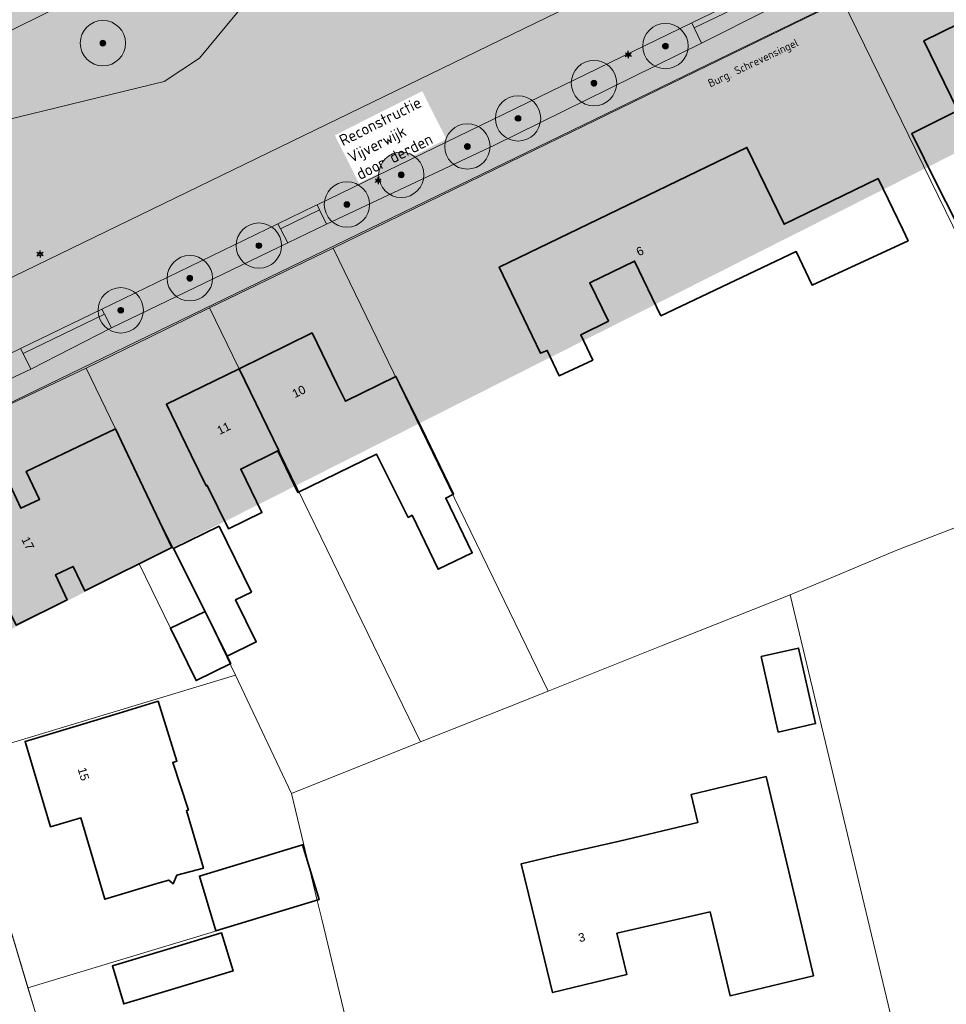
# Model space of a CAD drawing. Header units: millimetres. Extents: x 162876 to 168130, y 402614 to 405602.
# Tile 115 of 256: x 165339 to 165421, y 403744 to 403830. Entities that reach past the tile are written whole.
import ezdxf
from ezdxf.enums import TextEntityAlignment as Align

# ---------------------------------------------------------------- set-up
doc = ezdxf.new("R2010")
doc.units = ezdxf.units.MM
for name, color, linetype, lineweight in [('X-CA190022.004-UO-BGT_Ondergrond$0$GE_203_VGOHaag_Lijn_GEM', 253, 'X-CA190022.004-UO-BGT_Ondergrond$0$Heg', 9), ('X-CA190022.004-UO-BGT_Ondergrond$0$GE_314_WGDRijbaanLokaleweg_Vlak_GEM', 253, 'Continuous', 9), ('X-CA190022.004-UO-BGT_Ondergrond$0$GE_317_WGDVoetpad_Vlak_GEM', 253, 'Continuous', 9), ('X-CA190022.004-UO-BGT_Ondergrond$0$GE_322_WGDInrit_Vlak_GEM', 253, 'Continuous', 9), ('X-CA190022.004-UO-BGT_Ondergrond$0$GE_366_OWGBerm_groenvoorziening_Vlak_GEM', 253, 'Continuous', 9), ('X-CA190022.004-UO-BGT_Ondergrond$0$GE_367_OWGBerm_groenvoorziening_grasenk_GEM', 253, 'Continuous', 9), ('X-CA190022.004-UO-BGT_Ondergrond$0$GE_401_OTDErf_Vlak_GEM', 253, 'Continuous', 9), ('X-CA190022.004-UO-BGT_Ondergrond$0$GE_4502_GBKN_Huisnummer_Lijn_GEM', 7, 'Continuous', 9), ('X-CA190022.004-UO-BGT_Ondergrond$0$GE_478_BTDGroenvoorziening_bosplantsoen_GEM', 253, 'Continuous', 9), ('X-CA190022.004-UO-BGT_Ondergrond$0$GE_483_BTDGroenvoorziening_bodembedekkers_GEM', 253, 'Continuous', 9), ('X-CA190022.004-UO-BGT_Ondergrond$0$GE_601_PNDgrondvlakpand_Vlak_MV_GEM', 34, 'Continuous', 35), ('X-CA190022.004-UO-BGT_Ondergrond$0$GE_632_GBILuifel_Inrichtend_Vlak_GEM', 253, 'Continuous', 9), ('X-CA190022.004-UO-BGT_Ondergrond$0$GE_861_PALLichtmast_Punt_GEM', 202, 'Continuous', 25), ('X-CA190022.004-UO-DWM_Beplanting_v0.1$0$B-WE-GR-BOOM-S AFKOMSTIG UIT BGT', 252, 'Continuous', 0), ('X-CA190022.004-UO-KAD_Percelen$0$B-WE-KG-GRENS_PERCEEL-GV', 150, 'Continuous', 9), ('X-CA190022.004-UO-TXT_Tekst 1op200_v0.1$0$X-XX-AL-T35', 7, 'Continuous', 35)]:
    doc.layers.add(name, color=color, linetype=linetype, lineweight=lineweight)
doc.layers.add('X-CA190022.004-UO-DWM_Beplanting_v0.1$0$B-WE-GR-BOOM-S AFKOMSTIG UIT BOMENBESTAND GEMEENTE', color=252, linetype='Continuous')
doc.layers.add('X-CA190022.004-UO-TXT_Tekst 1op200_v0.1$0$X-XX-AL-VERWIJZING-V', color=253, linetype='Continuous', lineweight=0, transparency=0.4)
doc.styles.add('X-CA190022.004-UO-BGT_Ondergrond$0$BGT_NAR', font='arial.ttf', dxfattribs={"height": 1})
doc.styles.add('X-CA190022.004-UO-BGT_Ondergrond$0$NLCS-ISO', font='NLCS-ISO.ttf')
doc.styles.add('X-CA190022.004-UO-TXT_Tekst 1op200_v0.1$0$NLCS-ISO-M200-T35', font='NLCS-ISO.ttf', dxfattribs={"height": 0.7})
doc.linetypes.add('X-CA190022.004-UO-BGT_Ondergrond$0$Heg', pattern='A,5,-1.5,[2,dgnlstyle-meierijstad.shx,S=0.007937,R=45,X=0,Y=0],-1.5', length=8)

# ---------------------------------------------------------------- blocks, each defined once
blk = doc.blocks.new('X-CA190022.004-UO-BGT_Ondergrond$0$N-SIE-WEG_LICHTMAST-SO')
h = blk.add_hatch(color=256)
h.paths.add_polyline_path([(1.16, 0.5, 0.658505), (-1.16, 0.5)])
h.paths.add_polyline_path([(-1.16, -0.5, 0.658505), (1.16, -0.5)])
at = {"flags": 128}
for points in [[(-2.19, 1.27), (-1.1, 0.63)], [(-1.16, 0.5), (1.16, 0.5)], [(0, 1.27), (0, 2.53)], [(1.1, 0.63), (2.19, 1.27)], [(-2.19, -1.27), (-1.1, -0.63)], [(-1.16, -0.5), (1.16, -0.5)], [(0, -1.27), (0, -2.53)], [(2.19, -1.27), (1.1, -0.63)]]:
    blk.add_lwpolyline(points, dxfattribs=at)
at = {"ltscale": 0.5}
blk.add_circle((0, 0), 1.27, dxfattribs=at)
at = {"style": 'X-CA190022.004-UO-BGT_Ondergrond$0$NLCS-ISO'}
blk.add_attdef('TYPE', text='', height=1.8, dxfattribs=at).set_placement((0, 2.53), align=Align.BOTTOM_CENTER)
blk = doc.blocks.new('X-CA190022.004-UO-BGT_Ondergrond$0$IMGEOLichtmastpaal')
at = {"xscale": 5, "yscale": 5, "zscale": 5}
blk.add_blockref('X-CA190022.004-UO-BGT_Ondergrond$0$N-SIE-WEG_LICHTMAST-SO', (0, 6.4), dxfattribs=at)
blk = doc.blocks.new('X-CA190022.004-UO-DWM_Beplanting_v0.1$0$SGR-BOOM_01-SO')
at = {"linetype": 'ByBlock', "lineweight": 18}
h = blk.add_hatch(color=0, dxfattribs=at)
h.dxf.hatch_style = 1
edge = h.paths.add_edge_path()
edge.add_arc((0, 0), 0.25, 0, 360)
at = {"color": 0, "linetype": 'ByBlock', "lineweight": 18}
for radius in [2, 0.25]:
    blk.add_circle((0, 0), radius, dxfattribs=at)
blk = doc.blocks.new('X-CA190022.004-UO-DWM_Beplanting_v0.1$0$IMGEOBoom')
at = {"transparency": 33554457}
h = blk.add_hatch(color=256, dxfattribs=at)
h.dxf.hatch_style = 1
edge = h.paths.add_edge_path()
edge.add_arc((0, 0), 100, 0, 360)
edge = h.paths.add_edge_path(flags=17)
edge.add_arc((0, 0), 12.5, 0, 360)
h = blk.add_hatch()
h.set_pattern_fill('ANGLE', color=256)
h.set_pattern_definition([(0, (0, 0), (0, 6.985), [5.08, -1.905]), (90, (0, 0), (-6.985, 4e-16), [5.08, -1.905])])
edge = h.paths.add_edge_path(flags=17)
edge.add_arc((0, 0), 12.5, 0, 360)
at = {"xscale": 50, "yscale": 50, "zscale": 50}
blk.add_blockref('X-CA190022.004-UO-DWM_Beplanting_v0.1$0$SGR-BOOM_01-SO', (0, 0), dxfattribs=at)

msp = doc.modelspace()

# ---------------------------------------------------------------- hatches: boundary and pattern name
at = {"layer": 'X-CA190022.004-UO-TXT_Tekst 1op200_v0.1$0$X-XX-AL-VERWIJZING-V'}
h = msp.add_hatch(color=256, dxfattribs=at)
h.dxf.hatch_style = 1
h.paths.add_polyline_path([(165464.919, 403840.427), (165429.383, 403874.578), (165436.637, 403882.126), (165438.662, 403884.233), (165419.079, 403887.244), (165428.612, 403878.083), (165285.905, 403806.186), (165302.209, 403758.452)])

# ---------------------------------------------------------------- linework, layer by layer
at = {"layer": 'X-CA190022.004-UO-BGT_Ondergrond$0$GE_203_VGOHaag_Lijn_GEM'}
msp.add_line((165366.847, 403810.46), (165400.609, 403826.814), dxfattribs=at)
at = {"layer": 'X-CA190022.004-UO-BGT_Ondergrond$0$GE_314_WGDRijbaanLokaleweg_Vlak_GEM', "flags": 128}
for points in [[(165310.202, 403787.211), (165310.008, 403787.114), (165308.254, 403786.237), (165297.275, 403780.744), (165296.379, 403780.296), (165295.456, 403779.834), (165294.562, 403779.387), (165268.62, 403766.41), (165265.86, 403765.029), (165252.758, 403758.475), (165252.57, 403758.381), (165246.135, 403755.162), (165246.096, 403755.142), (165234.414, 403749.298), (165231.732, 403754.658), (165317.94, 403797.77), (165450.872, 403862.295)], [(165428.309, 403844.631), (165413.209, 403837.305), (165410.8, 403836.137), (165410.141, 403835.817), (165404.196, 403832.933), (165398.286, 403830.065)], [(165398.286, 403830.065), (165365.213, 403814.02), (165365.034, 403813.933), (165361.758, 403812.343), (165346.234, 403804.812), (165339.068, 403801.335), (165326.857, 403795.411), (165325.738, 403794.868), (165310.337, 403787.273)]]:
    msp.add_lwpolyline(points, dxfattribs=at)
at = {"layer": 'X-CA190022.004-UO-BGT_Ondergrond$0$GE_317_WGDVoetpad_Vlak_GEM', "flags": 128}
for points in [[(165325.738, 403794.868), (165326.857, 403795.411), (165327.621, 403793.735), (165339.98, 403799.513), (165347.094, 403803.171), (165362.648, 403810.66), (165366.049, 403812.297), (165380.865, 403819.26), (165399.129, 403828.253), (165404.983, 403831.214), (165410.955, 403834.139), (165414.101, 403835.622), (165429.088, 403843.027), (165436.132, 403846.493), (165454.828, 403855.568), (165455.146, 403855.716), (165454.377, 403857.324), (165455.396, 403857.728), (165456.783, 403858.278)], [(165456.61, 403853.94), (165400.609, 403826.814), (165366.847, 403810.46), (165328.86, 403792.06), (165322.601, 403789.029)], [(165322.601, 403789.029), (165328.86, 403792.06), (165326.91, 403787.77), (165346.27, 403723.08)]]:
    msp.add_lwpolyline(points, dxfattribs=at)
at = {"layer": 'X-CA190022.004-UO-BGT_Ondergrond$0$GE_322_WGDInrit_Vlak_GEM', "flags": 128}
for points in [[(165404.404, 403832.478), (165398.496, 403829.613), (165398.286, 403830.065), (165404.196, 403832.933), (165404.404, 403832.478)], [(165404.983, 403831.214), (165399.129, 403828.253), (165398.496, 403829.613), (165404.404, 403832.478), (165404.983, 403831.214)], [(165365.432, 403813.569), (165361.992, 403811.901), (165361.758, 403812.343), (165365.034, 403813.933), (165365.213, 403814.02), (165365.432, 403813.569)], [(165366.049, 403812.297), (165362.648, 403810.66), (165361.992, 403811.901), (165365.432, 403813.569), (165366.049, 403812.297)], [(165346.466, 403804.37), (165339.292, 403800.888), (165339.068, 403801.335), (165346.234, 403804.812), (165346.466, 403804.37)], [(165347.094, 403803.171), (165339.98, 403799.513), (165339.292, 403800.888), (165346.466, 403804.37), (165347.094, 403803.171)]]:
    msp.add_lwpolyline(points, dxfattribs=at)
at = {"layer": 'X-CA190022.004-UO-BGT_Ondergrond$0$GE_366_OWGBerm_groenvoorziening_Vlak_GEM', "flags": 128}
for points in [[(165399.129, 403828.253), (165380.865, 403819.26), (165366.049, 403812.297), (165365.432, 403813.569), (165365.213, 403814.02), (165398.286, 403830.065), (165398.496, 403829.613), (165399.129, 403828.253)], [(165339.98, 403799.513), (165327.621, 403793.735), (165326.857, 403795.411), (165339.068, 403801.335), (165339.292, 403800.888), (165339.98, 403799.513)]]:
    msp.add_lwpolyline(points, dxfattribs=at)
at = {"layer": 'X-CA190022.004-UO-BGT_Ondergrond$0$GE_367_OWGBerm_groenvoorziening_grasenk_GEM', "flags": 128}
for points in [[(165458.165, 403865.835), (165453.492, 403863.567), (165450.872, 403862.295), (165317.94, 403797.77), (165231.732, 403754.658), (165230.844, 403754.214), (165229.928, 403753.755), (165229.746, 403753.668)], [(165336.393, 403821.14), (165351.727, 403824.887), (165354.835, 403826.928), (165362.934, 403836.714)]]:
    msp.add_lwpolyline(points, dxfattribs=at)
at = {"layer": 'X-CA190022.004-UO-BGT_Ondergrond$0$GE_401_OTDErf_Vlak_GEM', "flags": 128}
for points in [[(165456.61, 403853.94), (165460.148, 403852.164), (165462.301, 403841.619), (165481.356, 403755.59), (165481.746, 403753.829), (165480.17, 403751.51), (165479.488, 403751.348), (165475.327, 403750.358), (165458.109, 403746.262), (165446.436, 403743.485), (165411.175, 403735.097), (165405.018, 403733.632), (165371.994, 403725.776), (165359.274, 403722.75), (165350.15, 403720.58), (165346.27, 403723.08), (165326.91, 403787.77), (165328.86, 403792.06), (165366.847, 403810.46), (165400.609, 403826.814), (165456.61, 403853.94)], [(165422.232, 403811.226), (165419.9, 403815.82), (165417.67, 403820.29), (165421.73, 403822.32), (165418.75, 403828.48), (165421.8, 403829.98)], [(165395.55, 403804.228), (165393.219, 403809.047), (165389.273, 403807.138), (165390.911, 403803.752), (165388.48, 403802.543), (165389.536, 403800.32), (165386.564, 403798.937), (165385.518, 403801.175), (165384.934, 403800.922), (165383.45, 403804), (165381.28, 403808.5), (165403.13, 403819.07), (165406.41, 403812.29), (165414.71, 403816.32), (165416.89, 403811.82), (165417.372, 403810.825), (165408.89, 403806.936), (165407.48, 403809.891), (165395.55, 403804.228)], [(165357.398, 403785.45), (165355.532, 403789.274), (165355.442, 403789.23), (165354.12, 403791.94), (165351.93, 403796.43), (165358.336, 403799.563), (165364.77, 403802.71), (165366.97, 403798.22), (165367.722, 403796.686), (165372.179, 403798.88), (165374.419, 403794.354), (165377.262, 403788.509), (165376.574, 403788.159), (165378.899, 403783.313), (165375.895, 403781.886), (165373.605, 403786.64), (165373.257, 403786.453), (165370.454, 403792.029), (165363.532, 403788.641), (165361.762, 403792.321), (165358.481, 403790.716), (165360.355, 403786.873), (165357.398, 403785.45)], [(165350.488, 403787.836), (165352.414, 403783.797), (165344.724, 403779.965), (165343.695, 403782.131), (165342.155, 403781.399), (165343.16, 403779.19), (165338.68, 403776.96), (165333.42, 403787.54), (165337.93, 403789.72), (165339.1, 403787.26), (165340.74, 403788.04), (165339.56, 403790.51), (165347.43, 403794.25), (165349.58, 403789.74), (165350.488, 403787.836)], [(165357.284, 403774.218), (165357.608, 403773.556), (165354.542, 403772.057), (165352.283, 403776.678), (165355.349, 403778.166), (165352.564, 403783.704), (165356.586, 403785.67), (165359.421, 403779.871), (165358.035, 403779.194), (165359.854, 403775.474), (165357.284, 403774.218)], [(165405.904, 403767.529), (165404.398, 403774.184), (165407.693, 403774.93), (165409.199, 403768.275), (165405.904, 403767.529)], [(165355.197, 403755.526), (165352.851, 403754.919), (165352.521, 403754.145), (165352.155, 403754.478), (165351.29, 403754.22), (165346.49, 403752.79), (165344.37, 403759.95), (165341.7, 403759.18), (165339.46, 403766.7), (165344.25, 403768.13), (165347.774, 403769.182), (165351.193, 403770.243), (165352.859, 403764.963), (165352.486, 403764.845), (165353.868, 403760.639), (165353.697, 403760.6), (165355.197, 403755.526)], [(165407.86, 403750.9), (165409.02, 403746.04), (165401.65, 403744.28), (165399.89, 403751.67), (165391.66, 403749.78), (165392.54, 403746.14), (165385.99, 403744.56), (165384.81, 403749.42), (165383.231, 403755.922), (165386.423, 403756.684), (165391.902, 403757.898), (165398.793, 403759.544), (165398.204, 403762.014), (165404.83, 403763.596), (165407.86, 403750.9)], [(165356.299, 403750.01), (165354.843, 403754.834), (165363.942, 403757.586), (165365.4, 403752.762), (165356.299, 403750.01)], [(165352.96, 403745), (165348.17, 403743.56), (165347.16, 403746.9), (165351.95, 403748.34), (165356.794, 403749.813), (165357.804, 403746.473), (165352.96, 403745)]]:
    msp.add_lwpolyline(points, dxfattribs=at)
at = {"layer": 'X-CA190022.004-UO-BGT_Ondergrond$0$GE_478_BTDGroenvoorziening_bosplantsoen_GEM', "flags": 128}
msp.add_lwpolyline([(165362.934, 403836.714), (165354.835, 403826.928), (165351.727, 403824.887), (165336.393, 403821.14)], dxfattribs=at)
at = {"layer": 'X-CA190022.004-UO-BGT_Ondergrond$0$GE_483_BTDGroenvoorziening_bodembedekkers_GEM', "flags": 128}
msp.add_lwpolyline([(165362.648, 403810.66), (165347.094, 403803.171), (165346.466, 403804.37), (165346.234, 403804.812), (165361.758, 403812.343), (165361.992, 403811.901), (165362.648, 403810.66)], dxfattribs=at)
at = {"layer": 'X-CA190022.004-UO-BGT_Ondergrond$0$GE_601_PNDgrondvlakpand_Vlak_MV_GEM', "flags": 128}
for points in [[(165428.804, 403824.532), (165430.128, 403821.84), (165422.366, 403818.022), (165425.032, 403812.602), (165424.539, 403812.36), (165425.768, 403809.697), (165423.531, 403808.57), (165422.232, 403811.226), (165419.9, 403815.82), (165417.67, 403820.29), (165421.73, 403822.32), (165418.75, 403828.48), (165421.8, 403829.98), (165421.66, 403830.27), (165425.176, 403831.982), (165428.804, 403824.532)], [(165417.372, 403810.825), (165408.89, 403806.936), (165407.48, 403809.891), (165395.55, 403804.228), (165393.219, 403809.047), (165389.273, 403807.138), (165390.911, 403803.752), (165388.48, 403802.543), (165389.536, 403800.32), (165386.564, 403798.937), (165385.518, 403801.175), (165384.934, 403800.922), (165383.45, 403804), (165381.28, 403808.5), (165403.13, 403819.07), (165406.41, 403812.29), (165414.71, 403816.32), (165416.89, 403811.82), (165417.372, 403810.825)], [(165374.419, 403794.354), (165377.262, 403788.509), (165376.574, 403788.159), (165378.899, 403783.313), (165375.895, 403781.886), (165373.605, 403786.64), (165373.257, 403786.453), (165370.454, 403792.029), (165363.532, 403788.641), (165361.762, 403792.321), (165361.841, 403792.359), (165358.336, 403799.563), (165364.77, 403802.71), (165366.97, 403798.22), (165367.722, 403796.686), (165372.179, 403798.88), (165374.419, 403794.354)], [(165358.336, 403799.563), (165361.841, 403792.359), (165361.762, 403792.321), (165358.481, 403790.716), (165360.355, 403786.873), (165357.398, 403785.45), (165355.532, 403789.274), (165355.442, 403789.23), (165354.12, 403791.94), (165351.93, 403796.43), (165358.336, 403799.563)], [(165350.488, 403787.836), (165352.414, 403783.797), (165344.724, 403779.965), (165343.695, 403782.131), (165342.155, 403781.399), (165343.16, 403779.19), (165338.68, 403776.96), (165333.42, 403787.54), (165337.93, 403789.72), (165339.1, 403787.26), (165340.74, 403788.04), (165339.56, 403790.51), (165347.43, 403794.25), (165349.58, 403789.74), (165350.488, 403787.836)], [(165356.586, 403785.67), (165359.421, 403779.871), (165358.035, 403779.194), (165359.854, 403775.474), (165357.284, 403774.218), (165355.349, 403778.166), (165352.564, 403783.704), (165356.586, 403785.67)], [(165355.349, 403778.166), (165357.284, 403774.218), (165357.608, 403773.556), (165354.542, 403772.057), (165352.283, 403776.678), (165355.349, 403778.166)], [(165405.904, 403767.529), (165404.398, 403774.184), (165407.693, 403774.93), (165409.199, 403768.275), (165405.904, 403767.529)], [(165347.774, 403769.182), (165351.193, 403770.243), (165352.859, 403764.963), (165352.486, 403764.845), (165353.868, 403760.639), (165353.697, 403760.6), (165355.197, 403755.526), (165352.851, 403754.919), (165352.521, 403754.145), (165352.155, 403754.478), (165351.29, 403754.22), (165346.49, 403752.79), (165344.37, 403759.95), (165341.7, 403759.18), (165339.46, 403766.7), (165344.25, 403768.13), (165347.774, 403769.182)], [(165391.902, 403757.898), (165398.793, 403759.544), (165398.204, 403762.014), (165404.83, 403763.596), (165407.86, 403750.9), (165409.02, 403746.04), (165401.65, 403744.28), (165399.89, 403751.67), (165391.66, 403749.78), (165392.54, 403746.14), (165385.99, 403744.56), (165384.81, 403749.42), (165383.231, 403755.922), (165386.423, 403756.684), (165391.902, 403757.898)], [(165356.299, 403750.01), (165354.843, 403754.834), (165363.942, 403757.586), (165365.4, 403752.762), (165356.299, 403750.01)], [(165351.95, 403748.34), (165356.794, 403749.813), (165357.804, 403746.473), (165352.96, 403745), (165348.17, 403743.56), (165347.16, 403746.9), (165351.95, 403748.34)]]:
    msp.add_lwpolyline(points, dxfattribs=at)
at = {"layer": 'X-CA190022.004-UO-BGT_Ondergrond$0$GE_632_GBILuifel_Inrichtend_Vlak_GEM', "flags": 128}
msp.add_lwpolyline([(165352.564, 403783.704), (165355.349, 403778.166), (165352.283, 403776.678), (165349.51, 403782.35), (165352.414, 403783.797), (165352.564, 403783.704)], dxfattribs=at)
at = {"layer": 'X-CA190022.004-UO-KAD_Percelen$0$B-WE-KG-GRENS_PERCEEL-GV', "flags": 128}
for points in [[(165206.02, 403764.38), (165414.648, 403867.011), (165488.008, 403902.301), (165500.095, 403908.046), (165516.162, 403915.666), (165529.8, 403922.245), (165525.447, 403925.461), (165439.548, 403884.215), (165377.01, 403853.973), (165312.395, 403823.042), (165261.19, 403798.093), (165219.371, 403778.022), (165203.794, 403770.499)], [(165426.513, 403801.51), (165438.448, 403804.485), (165422.405, 403837.322), (165411.563, 403832.058)], [(165430.386, 403789.186), (165426.513, 403801.51), (165411.563, 403832.058), (165383.276, 403818.291), (165366.642, 403810.195), (165385.608, 403771.136), (165395.593, 403775.114), (165406.943, 403779.636), (165411.111, 403781.367), (165416.219, 403783.512), (165430.445, 403788.999)], [(165366.642, 403810.195), (165355.726, 403804.927), (165374.35, 403766.65), (165381.698, 403769.578), (165385.608, 403771.136)], [(165374.35, 403766.65), (165355.726, 403804.927), (165350.46, 403802.354), (165344.837, 403799.606), (165347.43, 403794.25), (165350.488, 403787.836), (165355.74, 403777.297), (165358.012, 403772.535), (165362.958, 403762.1)], [(165333.667, 403765.189), (165358.012, 403772.535), (165355.74, 403777.297), (165350.488, 403787.836), (165347.43, 403794.25), (165344.837, 403799.606), (165328.86, 403792.06), (165326.91, 403787.77)], [(165430.386, 403789.186), (165430.445, 403788.999), (165416.219, 403783.512), (165411.111, 403781.367), (165406.943, 403779.636), (165417.244, 403736.634), (165426.893, 403738.932), (165431.213, 403739.961), (165457.839, 403746.302), (165451.989, 403771.06), (165447.877, 403788.458), (165447.705, 403789.191), (165438.649, 403787.139), (165437.817, 403790.81), (165434.218, 403790.031)], [(165385.608, 403771.136), (165381.698, 403769.578), (165374.35, 403766.65), (165362.958, 403762.1), (165365.221, 403752.678), (165365.629, 403751.026), (165371.68, 403725.783), (165374.404, 403726.389), (165396.598, 403731.696), (165417.244, 403736.634), (165406.943, 403779.636), (165395.593, 403775.114)], [(165362.958, 403762.1), (165358.012, 403772.535), (165333.667, 403765.189), (165335.033, 403760.58), (165339.715, 403744.989), (165365.221, 403752.678)], [(165346.422, 403722.843), (165350.191, 403720.664), (165371.68, 403725.783), (165365.629, 403751.026), (165365.221, 403752.678), (165339.715, 403744.989), (165341.778, 403738.226)]]:
    msp.add_lwpolyline(points, close=True, dxfattribs=at)
for points in [[(165432.29, 403842.158), (165414.648, 403867.011), (165206.02, 403764.38), (165209.499, 403754.807), (165213.209, 403743.079), (165216.538, 403731.109), (165219.578, 403719.089), (165228.485, 403680.885), (165237.382, 403642.678), (165241.787, 403624.62), (165246.519, 403606.625)], [(165373.39, 403611.53), (165373.144, 403612.368), (165368.181, 403628.38), (165368.671, 403628.593), (165368.455, 403629.26), (165366.13, 403637.05), (165369.27, 403646.64), (165364.316, 403663.143), (165361.57, 403672.184), (165358.579, 403682.262), (165351.9, 403704.52), (165346.422, 403722.843), (165341.778, 403738.226), (165339.715, 403744.989), (165335.033, 403760.58), (165333.667, 403765.189), (165326.91, 403787.77), (165328.86, 403792.06), (165344.837, 403799.606), (165350.46, 403802.354), (165355.726, 403804.927), (165366.642, 403810.195), (165383.276, 403818.291), (165411.563, 403832.058)]]:
    msp.add_lwpolyline(points, dxfattribs=at)

# ---------------------------------------------------------------- block references
at = {"layer": 'X-CA190022.004-UO-BGT_Ondergrond$0$GE_861_PALLichtmast_Punt_GEM', "xscale": 0.025, "yscale": 0.025, "zscale": 0.025}
for p in [(165392.666, 403827.099), (165370.611, 403815.993), (165340.777, 403809.512)]:
    msp.add_blockref('X-CA190022.004-UO-BGT_Ondergrond$0$IMGEOLichtmastpaal', p, dxfattribs=at)
at = {"layer": 'X-CA190022.004-UO-DWM_Beplanting_v0.1$0$B-WE-GR-BOOM-S AFKOMSTIG UIT BGT', "xscale": 0.02, "yscale": 0.02, "zscale": 0.02}
for p in [(165346.324, 403828.261), (165395.949, 403828.004), (165389.645, 403824.737), (165382.949, 403821.631), (165360.08, 403810.41), (165353.992, 403807.539), (165347.899, 403804.708)]:
    msp.add_blockref('X-CA190022.004-UO-DWM_Beplanting_v0.1$0$IMGEOBoom', p, dxfattribs=at)
at = {"layer": 'X-CA190022.004-UO-DWM_Beplanting_v0.1$0$B-WE-GR-BOOM-S AFKOMSTIG UIT BOMENBESTAND GEMEENTE', "xscale": 0.02, "yscale": 0.02, "zscale": 0.02}
for p in [(165346.324, 403828.261), (165395.949, 403828.004), (165389.645, 403824.737), (165382.949, 403821.631), (165353.992, 403807.539), (165347.899, 403804.708)]:
    msp.add_blockref('X-CA190022.004-UO-DWM_Beplanting_v0.1$0$IMGEOBoom', p, dxfattribs=at)

# ---------------------------------------------------------------- texts
at = {"layer": 'X-CA190022.004-UO-BGT_Ondergrond$0$GE_4502_GBKN_Huisnummer_Lijn_GEM', "style": 'X-CA190022.004-UO-BGT_Ondergrond$0$BGT_NAR'}
for s, rotation, p in [('6', 25.8, (165393.7, 403809.926)), ('10', 26.1, (165363.612, 403797.552)), ('11', 26.1, (165356.979, 403794.308)), ('17', 296.5, (165339.703, 403784.167)), ('15', 286.5, (165344.619, 403763.824)), ('3', 13.5, (165388.561, 403749.423))]:
    msp.add_text(s, height=0.75, rotation=rotation, dxfattribs=at).set_placement(p, align=Align.MIDDLE_CENTER)
at = {"layer": 'X-CA190022.004-UO-TXT_Tekst 1op200_v0.1$0$X-XX-AL-T35', "insert": (165399.611, 403824.985), "char_height": 0.7, "attachment_point": 1, "rotation": 25.37115, "style": 'X-CA190022.004-UO-TXT_Tekst 1op200_v0.1$0$NLCS-ISO-M200-T35'}
msp.add_mtext_dynamic_manual_height_columns('Burg. Schrevensingel', width=25.88353, gutter_width=8.75, heights=[0], dxfattribs=at)

# ---------------------------------------------------------------- next in the draw order: texts
at = {"layer": 'X-CA190022.004-UO-TXT_Tekst 1op200_v0.1$0$X-XX-AL-T35', "insert": (165367.052, 403820.052), "char_height": 1, "attachment_point": 1, "rotation": 26.74, "style": 'X-CA190022.004-UO-TXT_Tekst 1op200_v0.1$0$NLCS-ISO-M200-T35', "bg_fill": 3, "box_fill_scale": 1.2, "bg_fill_color": 256, "bg_fill_transparency": 0}
msp.add_mtext_dynamic_manual_height_columns('Reconstructie Vijverwijk door derden ', width=8.23437, gutter_width=8.75, heights=[0], dxfattribs=at)

# ---------------------------------------------------------------- next in the draw order: block references
at = {"layer": 'X-CA190022.004-UO-DWM_Beplanting_v0.1$0$B-WE-GR-BOOM-S AFKOMSTIG UIT BGT', "xscale": 0.02, "yscale": 0.02, "zscale": 0.02}
for p in [(165372.641, 403816.653), (165367.849, 403814.037)]:
    msp.add_blockref('X-CA190022.004-UO-DWM_Beplanting_v0.1$0$IMGEOBoom', p, dxfattribs=at)
at = {"layer": 'X-CA190022.004-UO-DWM_Beplanting_v0.1$0$B-WE-GR-BOOM-S AFKOMSTIG UIT BOMENBESTAND GEMEENTE', "xscale": 0.02, "yscale": 0.02, "zscale": 0.02}
for p in [(165378.48, 403819.156), (165372.641, 403816.653)]:
    msp.add_blockref('X-CA190022.004-UO-DWM_Beplanting_v0.1$0$IMGEOBoom', p, dxfattribs=at)

doc.saveas('drawing.dxf')
